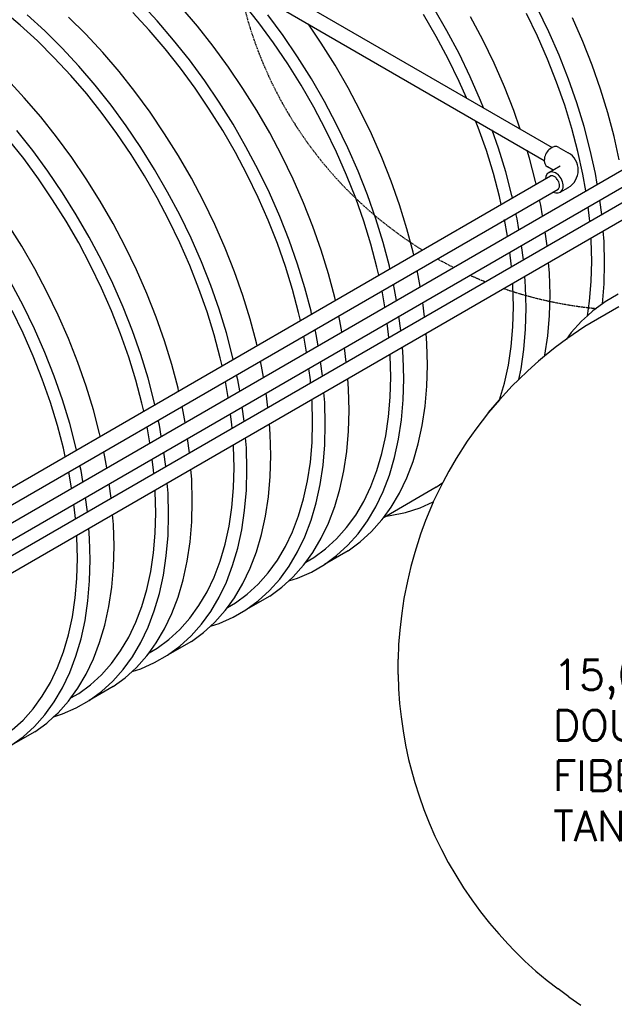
# Model space of a CAD drawing. Extents: x -17300 to -11339, y 1971 to 5059.
# Tile 17 of 81: x -13850 to -13673, y 2734 to 3027. Entities that reach past the tile are written whole.
import ezdxf

# ---------------------------------------------------------------- set-up
doc = ezdxf.new("R2010")
doc.units = 0
doc.header["$MEASUREMENT"] = 0
doc.linetypes.add('DASHED', pattern=[0.75, 0.5, -0.25])
doc.layers.get('0').update_dxf_attribs({"linetype": 'CONTINUOUS'})
for name, color, linetype in [('PIPING-VENT-ISO', 3, 'CONTINUOUS'), ('TANK-SLOPE', 2, 'CONTINUOUS'), ('TEXT', 3, 'CONTINUOUS')]:
    doc.layers.add(name, color=color, linetype=linetype)
doc.styles.add('SIMPLEX', font='simplex')

# ---------------------------------------------------------------- blocks, each defined once
blk = doc.blocks.new('5-6 TANKS')
for p, q in [((-91.31, -4.9), (-93.91, -2.72)), ((-70.92, -4.25), (-73.43, -1.55)), ((-64.95, -5.05), (-67.38, -2.21)), ((-55.8, -4.53), (-58.1, -1.64)), ((-27.8, -5.7), (-29.74, -2.34)), ((-12.64, -5.85), (-14.32, -2.38)), ((-87.68, -5.72), (-90.3, -3.32)), ((-81.56, -6.24), (-84.14, -3.68)), ((-72.14, -5.61), (-74.58, -2.98)), ((-68.48, -7.09), (-70.92, -4.25)), ((-52.19, -6.41), (-54.46, -3.33)), ((-29.38, -6.55), (-31.26, -3.28)), ((-22.45, -7.08), (-24.27, -3.66)), ((-14.31, -6.51), (-15.95, -3.14)), ((-7.57, -7.32), (-9.11, -3.81)), ((-88.75, -7.23), (-91.31, -4.9)), ((-85.1, -8.28), (-87.68, -5.72)), ((-69.76, -8.38), (-72.14, -5.61)), ((-62.59, -8.02), (-64.95, -5.05)), ((-53.6, -7.53), (-55.8, -4.53)), ((-46.5, -7.56), (-48.41, -4.73)), ((-25.99, -9.12), (-27.8, -5.7)), ((-11.1, -9.36), (-12.64, -5.85)), ((-86.25, -9.72), (-88.75, -7.23)), ((-79.05, -8.95), (-81.56, -6.24)), ((-66.12, -10.06), (-68.48, -7.09)), ((-50.03, -9.6), (-52.19, -6.41)), ((-27.62, -9.87), (-29.38, -6.55)), ((-20.77, -10.55), (-22.45, -7.08)), ((-12.82, -9.92), (-14.31, -6.51)), ((-6.17, -10.84), (-7.57, -7.32)), ((-82.59, -10.99), (-85.1, -8.28)), ((-67.47, -11.27), (-69.76, -8.38)), ((-60.33, -11.11), (-62.59, -8.02)), ((-51.5, -10.63), (-53.6, -7.53)), ((-44.44, -10.83), (-46.5, -7.56)), ((-83.8, -12.35), (-86.25, -9.72)), ((-76.61, -11.79), (-79.05, -8.95)), ((-63.86, -13.15), (-66.12, -10.06)), ((-47.98, -12.87), (-50.03, -9.6)), ((-25.98, -13.25), (-27.62, -9.87)), ((-24.31, -12.59), (-25.99, -9.12)), ((-11.46, -13.35), (-12.82, -9.92)), ((-9.71, -12.89), (-11.1, -9.36)), ((-80.15, -13.83), (-82.59, -10.99)), ((-65.27, -14.27), (-67.47, -11.27)), ((-58.16, -14.29), (-60.33, -11.11)), ((-49.5, -13.81), (-51.5, -10.63)), ((-42.51, -14.19), (-44.44, -10.83)), ((-19.23, -14.05), (-20.77, -10.55)), ((-4.93, -14.38), (-6.17, -10.84)), ((-90.72, -15.68), (-93.23, -12.98)), ((-81.43, -15.11), (-83.8, -12.35)), ((-74.26, -14.76), (-76.61, -11.79)), ((-61.7, -16.33), (-63.86, -13.15)), ((-46.04, -16.23), (-47.98, -12.87)), ((-22.77, -16.09), (-24.31, -12.59)), ((-8.46, -16.42), (-9.71, -12.89)), ((-77.79, -16.8), (-80.15, -13.83)), ((-63.17, -17.36), (-65.27, -14.27)), ((-56.11, -17.57), (-58.16, -14.29)), ((-47.62, -17.08), (-49.5, -13.81)), ((-40.7, -17.6), (-42.51, -14.19)), ((-24.9, -15.71), (-25.98, -13.25)), ((-17.84, -17.58), (-19.23, -14.05)), ((-10.25, -16.8), (-11.46, -13.35)), ((-3.84, -17.91), (-4.93, -14.38)), ((-88.28, -18.53), (-90.72, -15.68)), ((-79.14, -18), (-81.43, -15.11)), ((-71.99, -17.84), (-74.26, -14.76)), ((-22.34, -17.19), (-22.77, -16.09)), ((-75.53, -19.88), (-77.79, -16.8)), ((-61.17, -20.55), (-63.17, -17.36)), ((-59.64, -19.61), (-61.7, -16.33)), ((-54.17, -20.92), (-56.11, -17.57)), ((-45.86, -20.4), (-47.62, -17.08)), ((-44.23, -19.64), (-46.04, -16.23)), ((-9.19, -20.23), (-10.25, -16.8)), ((-7.37, -19.96), (-8.46, -16.42)), ((-85.92, -21.49), (-88.28, -18.53)), ((-76.94, -21), (-79.14, -18)), ((-69.83, -21.03), (-71.99, -17.84)), ((-39.02, -21.07), (-40.7, -17.6)), ((-16.87, -20.34), (-17.84, -17.58)), ((-2.91, -21.43), (-3.84, -17.91)), ((-73.37, -23.07), (-75.53, -19.88)), ((-57.71, -22.96), (-59.64, -19.61)), ((-44.23, -23.77), (-45.86, -20.4)), ((-42.55, -23.11), (-44.23, -19.64)), ((-23.13, -20.09), (-23.52, -19.1)), ((-21.92, -23.53), (-23.13, -20.09)), ((-8.29, -23.65), (-9.19, -20.23)), ((-6.45, -23.47), (-7.37, -19.96)), ((-90.81, -24.74), (-93.1, -21.85)), ((-89.46, -23.54), (-91.82, -20.57)), ((-83.66, -24.58), (-85.92, -21.49)), ((-74.83, -24.1), (-76.94, -21)), ((-67.78, -24.3), (-69.83, -21.03)), ((-59.29, -23.81), (-61.17, -20.55)), ((-52.36, -24.34), (-54.17, -20.92)), ((-37.48, -24.57), (-39.02, -21.07)), ((-20.13, -23.16), (-21.06, -20.52)), ((-2.15, -24.91), (-2.91, -21.43)), ((-71.31, -26.35), (-73.37, -23.07)), ((-55.9, -26.38), (-57.71, -22.96)), ((-41.01, -26.61), (-42.55, -23.11)), ((-19.04, -26.69), (-20.13, -23.16)), ((-88.6, -27.74), (-90.81, -24.74)), ((-87.2, -26.62), (-89.46, -23.54)), ((-81.5, -27.76), (-83.66, -24.58)), ((-72.84, -27.29), (-74.83, -24.1)), ((-65.84, -27.66), (-67.78, -24.3)), ((-57.52, -27.13), (-59.29, -23.81)), ((-50.69, -27.8), (-52.36, -24.34)), ((-42.73, -27.18), (-44.23, -23.77)), ((-36.09, -28.1), (-37.48, -24.57)), ((-20.86, -26.97), (-21.92, -23.53)), ((-15.51, -24.65), (-15.85, -23.53)), ((-14.58, -28.16), (-15.51, -24.65)), ((-7.54, -27.03), (-8.29, -23.65)), ((-5.68, -26.95), (-6.45, -23.47)), ((-69.38, -29.7), (-71.31, -26.35)), ((-86.5, -30.84), (-88.6, -27.74)), ((-85.03, -29.81), (-87.2, -26.62)), ((-79.44, -31.04), (-81.5, -27.76)), ((-70.95, -30.55), (-72.84, -27.29)), ((-64.03, -31.07), (-65.84, -27.66)), ((-55.89, -30.51), (-57.52, -27.13)), ((-54.22, -29.84), (-55.9, -26.38)), ((-49.15, -31.31), (-50.69, -27.8)), ((-41.37, -30.61), (-42.73, -27.18)), ((-39.62, -30.14), (-41.01, -26.61)), ((-19.96, -30.38), (-20.86, -26.97)), ((-18.11, -30.21), (-19.04, -26.69)), ((-7.11, -29.53), (-7.54, -27.03)), ((-5.4, -28.54), (-5.68, -26.95)), ((-34.84, -31.63), (-36.09, -28.1)), ((-14.49, -28.55), (-14.58, -28.16)), ((-82.98, -33.08), (-85.03, -29.81)), ((-69.19, -33.87), (-70.95, -30.55)), ((-67.57, -33.11), (-69.38, -29.7)), ((-54.4, -33.91), (-55.89, -30.51)), ((-52.68, -33.35), (-54.22, -29.84)), ((-40.17, -34.04), (-41.37, -30.61)), ((-38.38, -33.67), (-39.62, -30.14)), ((-19.7, -31.55), (-19.96, -30.38)), ((-18.03, -30.59), (-18.11, -30.21)), ((-84.5, -34.02), (-86.5, -30.84)), ((-77.51, -34.39), (-79.44, -31.04)), ((-62.35, -34.54), (-64.03, -31.07)), ((-47.75, -34.83), (-49.15, -31.31)), ((-33.76, -35.16), (-34.84, -31.63)), ((-13.81, -31.64), (-13.99, -30.85)), ((-13.54, -33.24), (-13.81, -31.64)), ((-6.55, -33.65), (-6.77, -31.92)), ((-4.75, -33.03), (-5.02, -30.91)), ((-81.04, -36.43), (-82.98, -33.08)), ((-65.89, -36.58), (-67.57, -33.11)), ((-51.29, -36.87), (-52.68, -33.35)), ((-37.29, -37.2), (-38.38, -33.67)), ((-17.35, -33.69), (-17.52, -32.89)), ((-17.07, -35.28), (-17.35, -33.69)), ((-6.52, -34.05), (-6.55, -33.65)), ((-91.11, -37.78), (-93.16, -34.5)), ((-82.62, -37.28), (-84.5, -34.02)), ((-75.7, -37.81), (-77.51, -34.39)), ((-67.56, -37.24), (-69.19, -33.87)), ((-60.81, -38.04), (-62.35, -34.54)), ((-53.04, -37.34), (-54.4, -33.91)), ((-46.51, -38.37), (-47.75, -34.83)), ((-39.11, -37.47), (-40.17, -34.04)), ((-18.78, -36.26), (-19.21, -33.77)), ((-79.23, -39.85), (-81.04, -36.43)), ((-64.35, -40.08), (-65.89, -36.58)), ((-32.83, -38.67), (-33.76, -35.16)), ((-12.88, -37.73), (-13.15, -35.61)), ((-6.3, -36.86), (-6.32, -36.53)), ((-4.4, -37.05), (-4.52, -35.49)), ((-89.17, -41.13), (-91.11, -37.78)), ((-80.86, -40.61), (-82.62, -37.28)), ((-74.02, -41.28), (-75.7, -37.81)), ((-66.06, -40.65), (-67.56, -37.24)), ((-59.42, -41.57), (-60.81, -38.04)), ((-51.83, -40.78), (-53.04, -37.34)), ((-50.05, -40.41), (-51.29, -36.87)), ((-38.21, -40.89), (-39.11, -37.47)), ((-36.36, -40.71), (-37.29, -37.2)), ((-16.41, -39.77), (-16.68, -37.65)), ((-6.21, -39.99), (-6.3, -36.86)), ((-4.31, -40.27), (-4.4, -37.05)), ((-45.42, -41.89), (-46.51, -38.37)), ((-32.74, -39.09), (-32.83, -38.67)), ((-18.21, -40.39), (-18.43, -38.66)), ((-79.23, -43.98), (-80.86, -40.61)), ((-77.56, -43.32), (-79.23, -39.85)), ((-64.71, -44.08), (-66.06, -40.65)), ((-62.96, -43.61), (-64.35, -40.08)), ((-50.77, -44.21), (-51.83, -40.78)), ((-48.96, -43.94), (-50.05, -40.41)), ((-37.94, -42.09), (-38.21, -40.89)), ((-36.27, -41.13), (-36.36, -40.71)), ((-18.18, -40.79), (-18.21, -40.39)), ((-12.53, -41.75), (-12.65, -40.19)), ((-6.3, -43.01), (-6.21, -39.99)), ((-4.4, -43.38), (-4.31, -40.27)), ((-87.36, -44.55), (-89.17, -41.13)), ((-72.48, -44.78), (-74.02, -41.28)), ((-58.18, -45.1), (-59.42, -41.57)), ((-44.5, -45.4), (-45.42, -41.89)), ((-32.06, -42.14), (-32.23, -41.39)), ((-31.78, -43.77), (-32.06, -42.14)), ((-16.07, -43.79), (-16.19, -42.23)), ((-12.44, -44.96), (-12.53, -41.75)), ((-90.9, -46.59), (-92.71, -43.17)), ((-76.02, -46.82), (-77.56, -43.32)), ((-61.71, -47.14), (-62.96, -43.61)), ((-48.03, -47.45), (-48.96, -43.94)), ((-35.6, -44.19), (-35.77, -43.43)), ((-17.96, -43.6), (-17.99, -43.27)), ((-17.88, -46.72), (-17.96, -43.6)), ((-15.98, -47), (-16.07, -43.79)), ((-6.55, -45.93), (-6.3, -43.01)), ((-4.65, -46.34), (-4.4, -43.38)), ((-85.69, -48.01), (-87.36, -44.55)), ((-77.73, -47.38), (-79.23, -43.98)), ((-71.09, -48.3), (-72.48, -44.78)), ((-63.5, -47.51), (-64.71, -44.08)), ((-57.09, -48.63), (-58.18, -45.1)), ((-49.87, -47.62), (-50.77, -44.21)), ((-44.4, -45.82), (-44.5, -45.4)), ((-37.02, -46.8), (-37.44, -44.4)), ((-35.32, -45.82), (-35.6, -44.19)), ((-12.53, -48.07), (-12.44, -44.96)), ((-2.3, -44.92), (-4.24, -46.03)), ((-89.22, -50.05), (-90.9, -46.59)), ((-74.62, -50.35), (-76.02, -46.82)), ((-31.13, -48.27), (-31.39, -46.15)), ((-17.96, -49.75), (-17.88, -46.72)), ((-2.19, -46.8), (-7.27, -49.73)), ((-6.87, -48.11), (-6.55, -45.93)), ((-4.65, -46.34), (-6.05, -47.36)), ((-4.24, -46.03), (-4.65, -46.34)), ((-90.89, -50.71), (-92.53, -47.34)), ((-84.15, -51.51), (-85.69, -48.01)), ((-76.38, -50.81), (-77.73, -47.38)), ((-69.84, -51.84), (-71.09, -48.3)), ((-62.44, -50.95), (-63.5, -47.51)), ((-60.63, -50.67), (-61.71, -47.14)), ((-49.61, -48.83), (-49.87, -47.62)), ((-47.94, -47.87), (-48.03, -47.45)), ((-43.73, -48.88), (-43.9, -48.13)), ((-34.66, -50.31), (-34.93, -48.19)), ((-16.07, -50.12), (-15.98, -47)), ((-12.79, -51.08), (-12.53, -48.07)), ((-6.87, -48.11), (-7.73, -48.89)), ((-6.05, -47.36), (-6.87, -48.11)), ((-56.16, -52.14), (-57.09, -48.63)), ((-43.45, -50.51), (-43.73, -48.88)), ((-36.47, -50.88), (-36.68, -49.2)), ((-18.21, -52.67), (-17.96, -49.75)), ((-7.27, -49.73), (-9.92, -51.55)), ((-7.73, -48.89), (-9.27, -50.62)), ((-89.4, -54.12), (-90.89, -50.71)), ((-87.68, -53.56), (-89.22, -50.05)), ((-75.17, -54.25), (-76.38, -50.81)), ((-73.38, -53.88), (-74.62, -50.35)), ((-61.54, -54.36), (-62.44, -50.95)), ((-59.7, -54.18), (-60.63, -50.67)), ((-48.69, -53.54), (-49.11, -51.14)), ((-47.27, -50.92), (-47.43, -50.17)), ((-46.98, -52.56), (-47.27, -50.92)), ((-36.43, -51.33), (-36.47, -50.88)), ((-30.78, -52.24), (-30.9, -50.73)), ((-16.32, -53.12), (-16.07, -50.12)), ((-13.22, -53.95), (-12.79, -51.08)), ((-9.27, -50.62), (-9.98, -51.59)), ((-82.75, -55.04), (-84.15, -51.51)), ((-68.76, -55.37), (-69.84, -51.84)), ((-56.07, -52.56), (-56.16, -52.14)), ((-30.7, -55.45), (-30.78, -52.24)), ((-18.63, -55.47), (-18.21, -52.67)), ((-9.98, -51.59), (-11.67, -52.83)), ((-9.92, -51.55), (-9.98, -51.59)), ((-88.04, -57.55), (-89.4, -54.12)), ((-86.29, -57.08), (-87.68, -53.56)), ((-72.29, -57.41), (-73.38, -53.88)), ((-59.61, -54.61), (-59.7, -54.18)), ((-42.79, -55), (-43.06, -52.89)), ((-36.22, -54.09), (-36.24, -53.81)), ((-36.13, -57.21), (-36.22, -54.09)), ((-34.32, -54.28), (-34.43, -52.77)), ((-16.75, -55.99), (-16.32, -53.12)), ((-13.25, -54.11), (-14.16, -54.85)), ((-11.67, -52.83), (-13.25, -54.11)), ((-13.25, -54.11), (-13.22, -53.95)), ((-81.51, -58.57), (-82.75, -55.04)), ((-74.11, -57.68), (-75.17, -54.25)), ((-67.83, -58.88), (-68.76, -55.37)), ((-61.27, -55.57), (-61.54, -54.36)), ((-55.4, -55.62), (-55.56, -54.87)), ((-55.11, -57.25), (-55.4, -55.62)), ((-46.33, -57.05), (-46.6, -54.93)), ((-34.23, -57.49), (-34.32, -54.28)), ((-30.78, -58.56), (-30.7, -55.45)), ((-19.21, -58.14), (-18.63, -55.47)), ((-14.16, -54.85), (-15.77, -56.32)), ((-85.05, -60.62), (-86.29, -57.08)), ((-58.93, -57.66), (-59.1, -56.91)), ((-48.13, -57.62), (-48.35, -55.94)), ((-17.1, -57.58), (-16.75, -55.99)), ((-15.77, -56.32), (-17.1, -57.58)), ((-86.83, -60.99), (-88.04, -57.55)), ((-80.42, -62.1), (-81.51, -58.57)), ((-73.21, -61.1), (-74.11, -57.68)), ((-71.37, -60.92), (-72.29, -57.41)), ((-60.36, -60.28), (-60.77, -57.88)), ((-58.65, -59.29), (-58.93, -57.66)), ((-48.1, -58.07), (-48.13, -57.62)), ((-42.45, -58.97), (-42.57, -57.47)), ((-36.22, -60.23), (-36.13, -57.21)), ((-34.32, -60.6), (-34.23, -57.49)), ((-31.04, -61.56), (-30.78, -58.56)), ((-19.94, -60.61), (-19.21, -58.14)), ((-18.07, -58.51), (-19.94, -60.61)), ((-18.07, -58.51), (-19.94, -60.61)), ((-17.1, -57.58), (-18.07, -58.51)), ((-67.74, -59.3), (-67.83, -58.88)), ((-54.46, -61.74), (-54.73, -59.62)), ((-45.98, -61.02), (-46.1, -59.51)), ((-42.36, -62.18), (-42.45, -58.97)), ((-85.78, -64.42), (-86.83, -60.99)), ((-83.96, -64.14), (-85.05, -60.62)), ((-72.94, -62.31), (-73.21, -61.1)), ((-71.27, -61.34), (-71.37, -60.92)), ((-47.88, -60.82), (-47.9, -60.55)), ((-47.8, -63.94), (-47.88, -60.82)), ((-45.9, -64.23), (-45.98, -61.02)), ((-36.47, -63.15), (-36.22, -60.23)), ((-34.57, -63.6), (-34.32, -60.6)), ((-19.94, -60.61), (-21.61, -62.49)), ((-21.61, -62.49), (-19.94, -60.61)), ((-19.94, -60.61), (-19.94, -60.61)), ((-79.5, -65.61), (-80.42, -62.1)), ((-67.07, -62.35), (-67.23, -61.6)), ((-66.78, -63.99), (-67.07, -62.35)), ((-59.8, -64.35), (-60.01, -62.68)), ((-57.99, -63.79), (-58.26, -61.67)), ((-42.45, -65.29), (-42.36, -62.18)), ((-31.47, -64.43), (-31.04, -61.56)), ((-21.61, -62.49), (-23.5, -64.99)), ((-84.87, -67.83), (-85.78, -64.42)), ((-83.03, -67.65), (-83.96, -64.14)), ((-70.6, -64.39), (-70.77, -63.65)), ((-70.32, -66.03), (-70.6, -64.39)), ((-59.76, -64.81), (-59.8, -64.35)), ((-54.12, -65.71), (-54.23, -64.21)), ((-47.88, -66.97), (-47.8, -63.94)), ((-45.98, -67.33), (-45.9, -64.23)), ((-36.88, -65.95), (-36.47, -63.15)), ((-35, -66.47), (-34.57, -63.6)), ((-32.06, -67.17), (-31.47, -64.43)), ((-79.4, -66.04), (-79.5, -65.61)), ((-72.02, -67.02), (-72.44, -64.61)), ((-54.03, -68.92), (-54.12, -65.71)), ((-42.71, -68.29), (-42.45, -65.29)), ((-23.5, -64.99), (-24.77, -66.74)), ((-66.13, -68.48), (-66.4, -66.36)), ((-59.55, -67.56), (-59.57, -67.29)), ((-57.65, -67.75), (-57.77, -66.25)), ((-48.13, -69.89), (-47.88, -66.97)), ((-46.24, -70.33), (-45.98, -67.33)), ((-37.46, -68.61), (-36.88, -65.95)), ((-35.6, -69.21), (-35, -66.47)), ((-32.83, -69.77), (-32.06, -67.17)), ((-24.77, -66.74), (-26.41, -69.35)), ((-84.61, -69.05), (-84.87, -67.83)), ((-82.94, -68.08), (-83.03, -67.65)), ((-78.73, -69.09), (-78.9, -68.34)), ((-69.66, -70.52), (-69.93, -68.41)), ((-59.47, -70.68), (-59.55, -67.56)), ((-57.57, -70.96), (-57.65, -67.75)), ((-43.13, -71.17), (-42.71, -68.29)), ((-38.21, -71.13), (-37.46, -68.61)), ((-78.45, -70.73), (-78.73, -69.09)), ((-71.47, -71.09), (-71.68, -69.42)), ((-54.12, -72.03), (-54.03, -68.92)), ((-48.55, -72.68), (-48.13, -69.89)), ((-36.36, -71.81), (-35.6, -69.21)), ((-33.76, -72.2), (-32.83, -69.77)), ((-26.41, -69.35), (-27.52, -71.22)), ((-83.69, -73.76), (-84.11, -71.35)), ((-82.27, -71.13), (-82.43, -70.39)), ((-81.98, -72.77), (-82.27, -71.13)), ((-71.43, -71.55), (-71.47, -71.09)), ((-65.78, -72.45), (-65.9, -70.95)), ((-59.55, -73.71), (-59.47, -70.68)), ((-57.65, -74.07), (-57.57, -70.96)), ((-46.67, -73.21), (-46.24, -70.33)), ((-43.73, -73.91), (-43.13, -71.17)), ((-39.11, -73.51), (-38.21, -71.13)), ((-27.52, -71.22), (-28.38, -72.89)), ((-77.79, -75.22), (-78.06, -73.1)), ((-69.32, -74.49), (-69.44, -72.99)), ((-65.7, -75.66), (-65.78, -72.45)), ((-54.37, -75.03), (-54.12, -72.03)), ((-49.13, -75.35), (-48.55, -72.68)), ((-47.27, -75.95), (-46.67, -73.21)), ((-37.29, -74.25), (-36.36, -71.81)), ((-34.84, -74.48), (-33.76, -72.2)), ((-29.38, -73.62), (-28.38, -72.89)), ((-28.38, -72.89), (-28.91, -73.9)), ((-71.22, -74.3), (-71.24, -74.03)), ((-71.13, -77.42), (-71.22, -74.3)), ((-69.23, -77.7), (-69.32, -74.49)), ((-59.8, -76.62), (-59.55, -73.71)), ((-57.91, -77.07), (-57.65, -74.07)), ((-44.5, -76.5), (-43.73, -73.91)), ((-40.17, -75.72), (-39.11, -73.51)), ((-38.38, -76.52), (-37.29, -74.25)), ((-29.38, -73.62), (-36.79, -77.9)), ((-36.09, -76.58), (-34.84, -74.48)), ((-28.91, -73.9), (-29.82, -75.81)), ((-83.13, -77.83), (-83.35, -76.16)), ((-81.33, -77.26), (-81.6, -75.14)), ((-65.78, -78.77), (-65.7, -75.66)), ((-54.8, -77.9), (-54.37, -75.03)), ((-49.87, -77.87), (-49.13, -75.35)), ((-48.03, -78.54), (-47.27, -75.95)), ((-41.37, -77.76), (-40.17, -75.72)), ((-31.79, -76.68), (-29.82, -75.81)), ((-29.84, -75.86), (-30.96, -78.58)), ((-29.82, -75.81), (-29.84, -75.86)), ((-71.22, -80.44), (-71.13, -77.42)), ((-60.22, -79.42), (-59.8, -76.62)), ((-58.34, -79.94), (-57.91, -77.07)), ((-45.42, -78.94), (-44.5, -76.5)), ((-39.62, -78.62), (-38.38, -76.52)), ((-37.23, -78.15), (-36.09, -76.58)), ((-36.23, -77.84), (-33.96, -77.37)), ((-33.96, -77.37), (-31.79, -76.68)), ((-83.1, -78.29), (-83.13, -77.83)), ((-77.45, -79.18), (-77.57, -77.69)), ((-69.32, -80.81), (-69.23, -77.7)), ((-66.04, -81.76), (-65.78, -78.77)), ((-55.4, -80.64), (-54.8, -77.9)), ((-50.77, -80.24), (-49.87, -77.87)), ((-48.96, -80.98), (-48.03, -78.54)), ((-46.51, -81.21), (-45.42, -78.94)), ((-42.73, -79.62), (-41.37, -77.76)), ((-41.01, -80.53), (-39.62, -78.62)), ((-39.02, -80.22), (-37.48, -78.49)), ((-37.48, -78.49), (-37.23, -78.15)), ((-36.79, -77.9), (-37.23, -78.15)), ((-36.79, -77.9), (-36.23, -77.84)), ((-30.96, -78.58), (-31.73, -80.6)), ((-80.99, -81.22), (-81.1, -79.73)), ((-77.36, -82.39), (-77.45, -79.18)), ((-71.47, -83.36), (-71.22, -80.44)), ((-60.8, -82.08), (-60.22, -79.42)), ((-58.93, -82.68), (-58.34, -79.94)), ((-51.83, -82.45), (-50.77, -80.24)), ((-44.23, -81.3), (-42.73, -79.62)), ((-42.55, -82.26), (-41.01, -80.53)), ((-40.7, -81.75), (-39.02, -80.22)), ((-82.88, -81.03), (-82.9, -80.77)), ((-82.8, -84.15), (-82.88, -81.03)), ((-80.9, -84.43), (-80.99, -81.22)), ((-69.58, -83.81), (-69.32, -80.81)), ((-66.47, -84.64), (-66.04, -81.76)), ((-56.16, -83.24), (-55.4, -80.64)), ((-50.05, -83.25), (-48.96, -80.98)), ((-47.75, -83.31), (-46.51, -81.21)), ((-45.86, -82.79), (-44.23, -81.3)), ((-42.51, -83.07), (-40.7, -81.75)), ((-31.73, -80.6), (-32.58, -83.34)), ((-77.45, -85.5), (-77.36, -82.39)), ((-71.88, -86.15), (-71.47, -83.36)), ((-61.54, -84.61), (-60.8, -82.08)), ((-59.7, -85.28), (-58.93, -82.68)), ((-57.09, -85.68), (-56.16, -83.24)), ((-53.04, -84.49), (-51.83, -82.45)), ((-51.29, -85.35), (-50.05, -83.25)), ((-48.81, -84.76), (-47.75, -83.31)), ((-47.62, -84.08), (-45.86, -82.79)), ((-42.51, -83.07), (-46.04, -85.11)), ((-44.23, -83.79), (-42.55, -82.26)), ((-32.58, -83.34), (-33.19, -85.39)), ((-82.88, -87.18), (-82.8, -84.15)), ((-80.99, -87.54), (-80.9, -84.43)), ((-70, -86.68), (-69.58, -83.81)), ((-67.07, -87.38), (-66.47, -84.64)), ((-62.44, -86.98), (-61.54, -84.61)), ((-54.4, -86.36), (-53.04, -84.49)), ((-49.15, -85.23), (-48.81, -84.76)), ((-48.81, -84.76), (-47.62, -84.08)), ((-46.04, -85.11), (-44.23, -83.79)), ((-77.71, -88.5), (-77.45, -85.5)), ((-72.46, -88.82), (-71.88, -86.15)), ((-60.63, -87.72), (-59.7, -85.28)), ((-58.18, -87.95), (-57.09, -85.68)), ((-55.89, -88.04), (-54.4, -86.36)), ((-52.68, -87.27), (-51.29, -85.35)), ((-50.69, -86.95), (-49.15, -85.23)), ((-50.03, -87.14), (-47.98, -86.23)), ((-47.98, -86.23), (-46.04, -85.11)), ((-33.19, -85.39), (-33.66, -87.57)), ((-83.13, -90.09), (-82.88, -87.18)), ((-81.24, -90.54), (-80.99, -87.54)), ((-70.6, -89.42), (-70, -86.68)), ((-67.83, -89.97), (-67.07, -87.38)), ((-63.5, -89.19), (-62.44, -86.98)), ((-61.71, -89.99), (-60.63, -87.72)), ((-54.22, -89), (-52.68, -87.27)), ((-52.36, -88.48), (-51.34, -87.55)), ((-51.34, -87.55), (-50.69, -86.95)), ((-51.34, -87.55), (-50.03, -87.14)), ((-33.66, -87.57), (-34.21, -90.17)), ((-78.14, -91.37), (-77.71, -88.5)), ((-73.21, -91.34), (-72.46, -88.82)), ((-64.71, -91.23), (-63.5, -89.19)), ((-59.42, -90.05), (-58.18, -87.95)), ((-57.52, -89.52), (-55.89, -88.04)), ((-55.9, -90.52), (-54.22, -89)), ((-54.17, -89.81), (-52.36, -88.48)), ((-83.55, -92.89), (-83.13, -90.09)), ((-81.67, -93.42), (-81.24, -90.54)), ((-71.37, -92.01), (-70.6, -89.42)), ((-68.76, -92.41), (-67.83, -89.97)), ((-62.96, -92.09), (-61.71, -89.99)), ((-60.48, -91.5), (-59.42, -90.05)), ((-59.29, -90.81), (-57.52, -89.52)), ((-54.17, -89.81), (-57.71, -91.85)), ((-57.71, -91.85), (-55.9, -90.52)), ((-34.21, -90.17), (-34.53, -92.33)), ((-78.73, -94.12), (-78.14, -91.37)), ((-74.11, -93.71), (-73.21, -91.34)), ((-72.29, -94.45), (-71.37, -92.01)), ((-66.06, -93.09), (-64.71, -91.23)), ((-64.35, -94.01), (-62.96, -92.09)), ((-62.35, -93.69), (-60.81, -91.96)), ((-60.81, -91.96), (-60.48, -91.5)), ((-60.48, -91.5), (-59.29, -90.81)), ((-59.64, -92.97), (-57.71, -91.85)), ((-84.13, -95.55), (-83.55, -92.89)), ((-82.27, -96.16), (-81.67, -93.42)), ((-75.17, -95.92), (-74.11, -93.71)), ((-69.84, -94.69), (-68.76, -92.41)), ((-67.56, -94.77), (-66.06, -93.09)), ((-63.01, -94.29), (-62.35, -93.69)), ((-61.7, -93.87), (-59.64, -92.97)), ((-34.53, -92.33), (-34.81, -94.86)), ((-79.5, -96.71), (-78.73, -94.12)), ((-73.38, -96.73), (-72.29, -94.45)), ((-71.09, -96.78), (-69.84, -94.69)), ((-69.19, -96.26), (-67.56, -94.77)), ((-65.89, -95.73), (-64.35, -94.01)), ((-64.03, -95.22), (-63.01, -94.29)), ((-63.01, -94.29), (-61.7, -93.87)), ((-34.81, -94.86), (-34.99, -96.99)), ((-84.87, -98.08), (-84.13, -95.55)), ((-83.03, -98.75), (-82.27, -96.16)), ((-76.38, -97.97), (-75.17, -95.92)), ((-70.95, -97.55), (-69.19, -96.26)), ((-65.84, -96.55), (-69.38, -98.59)), ((-67.57, -97.26), (-65.89, -95.73)), ((-65.84, -96.55), (-64.03, -95.22)), ((-85.78, -100.45), (-84.87, -98.08)), ((-80.42, -99.15), (-79.5, -96.71)), ((-77.73, -99.83), (-76.38, -97.97)), ((-74.62, -98.83), (-73.38, -96.73)), ((-72.14, -98.24), (-71.09, -96.78)), ((-72.14, -98.24), (-70.95, -97.55)), ((-69.38, -98.59), (-67.57, -97.26)), ((-34.99, -96.99), (-35.05, -99.2)), ((-83.96, -101.19), (-83.03, -98.75)), ((-81.51, -101.42), (-80.42, -99.15)), ((-76.02, -100.74), (-74.62, -98.83)), ((-74.02, -100.43), (-72.48, -98.7)), ((-72.48, -98.7), (-72.14, -98.24)), ((-71.31, -99.7), (-69.38, -98.59)), ((-35.06, -101.48), (-35.05, -99.2)), ((-86.83, -102.66), (-85.78, -100.45)), ((-79.23, -101.51), (-77.73, -99.83)), ((-77.56, -102.47), (-76.02, -100.74)), ((-75.7, -101.96), (-74.68, -101.03)), ((-74.68, -101.03), (-74.02, -100.43)), ((-74.68, -101.03), (-73.37, -100.61)), ((-73.37, -100.61), (-71.31, -99.7)), ((-85.05, -103.46), (-83.96, -101.19)), ((-82.75, -103.52), (-81.51, -101.42)), ((-80.86, -103), (-79.23, -101.51)), ((-79.23, -104), (-77.56, -102.47)), ((-77.51, -103.28), (-75.7, -101.96)), ((-35.06, -101.48), (-35, -103.61)), ((-88.04, -104.7), (-86.83, -102.66)), ((-86.29, -105.56), (-85.05, -103.46)), ((-83.81, -104.97), (-82.75, -103.52)), ((-82.62, -104.29), (-80.86, -103)), ((-77.51, -103.28), (-81.04, -105.32)), ((-35, -103.61), (-34.83, -105.81)), ((-89.4, -106.57), (-88.04, -104.7)), ((-85.69, -107.16), (-84.15, -105.44)), ((-84.15, -105.44), (-83.81, -104.97)), ((-83.81, -104.97), (-82.62, -104.29)), ((-82.98, -106.44), (-81.04, -105.32)), ((-81.04, -105.32), (-79.23, -104)), ((-90.89, -108.25), (-89.4, -106.57)), ((-87.68, -107.48), (-86.29, -105.56)), ((-85.03, -107.35), (-82.98, -106.44)), ((-34.83, -105.81), (-34.59, -107.77)), ((-92.53, -109.73), (-90.89, -108.25)), ((-89.22, -109.2), (-87.68, -107.48)), ((-87.36, -108.69), (-86.35, -107.76)), ((-86.35, -107.76), (-85.69, -107.16)), ((-86.35, -107.76), (-85.03, -107.35)), ((-34.59, -107.77), (-34.33, -109.85)), ((-90.9, -110.73), (-89.22, -109.2)), ((-89.17, -110.02), (-87.36, -108.69)), ((-34.33, -109.85), (-33.96, -111.97)), ((-89.17, -110.02), (-92.71, -112.06)), ((-92.71, -112.06), (-90.9, -110.73)), ((-33.96, -111.97), (-33.49, -114.13)), ((-33.49, -114.13), (-32.91, -116.3)), ((-32.91, -116.3), (-32.56, -117.52)), ((-32.56, -117.52), (-31.94, -119.53)), ((-31.94, -119.53), (-31.23, -121.54)), ((-31.23, -121.54), (-30.44, -123.54)), ((-30.44, -123.54), (-29.57, -125.53)), ((-29.57, -125.53), (-28.61, -127.5)), ((-28.61, -127.5), (-27.59, -129.44)), ((-27.59, -129.44), (-26.49, -131.34)), ((-26.49, -131.34), (-25.32, -133.21)), ((-25.32, -133.21), (-24.09, -135.02)), ((-24.09, -135.02), (-22.8, -136.77)), ((-22.8, -136.77), (-21.47, -138.46)), ((-21.47, -138.46), (-20.08, -140.07)), ((-20.08, -140.07), (-18.65, -141.61)), ((-17.77, -142.53), (-18.65, -141.61)), ((-17.77, -142.53), (-16.17, -144.11)), ((-16.17, -144.11), (-14.55, -145.6)), ((-14.55, -145.6), (-12.89, -146.98)), ((-12.89, -146.98), (-11.22, -148.25)), ((-9.65, -149.43), (-11.22, -148.25)), ((-9.65, -149.43), (-7.83, -150.68))]:
    blk.add_line(p, q)
at = {"linetype": 'DASHED', "ltscale": 0.25}
for start, end in [(190.9573, 238.2691), (240.7377, 243.3213), (245.9322, 248.2927), (251.0846, 264.5686)]:
    blk.add_arc((0.08, 12.64), 59.93, start, end, dxfattribs=at)

msp = doc.modelspace()

# ---------------------------------------------------------------- linework, layer by layer
at = {"layer": 'PIPING-VENT-ISO'}
for p, q in [((-13830.23, 3069.46, 0), (-13691.35, 2989.27, 0)), ((-13830.22, 3064.26, 0), (-13693.7, 2985.43, 0)), ((-14339.28, 2596.34, 0), (-13602.38, 3021.97, 0)), ((-14339.28, 2591.15, 0), (-13602.38, 3016.78, 0)), ((-14336.81, 2588.03, 0), (-13602.38, 3012.24, 0)), ((-14332.31, 2585.44, 0), (-13602.38, 3007.05, 0)), ((-13689.35, 2989.32, 0), (-13686.57, 2987.71, 0)), ((-13691.06, 2982.51, 0), (-13692.74, 2983.48, 0)), ((-13688.91, 2983.76, 0), (-13692.37, 2981.77, 0)), ((-14334.97, 2609.31, 0), (-13691.81, 2980.8, 0)), ((-14339.29, 2601.63), (-13689.54, 2976.92)), ((-13686.58, 2977.32, 0), (-13689.01, 2975.93, 0))]:
    msp.add_line(p, q, dxfattribs=at)
msp.add_arc((-13689.57, 2982.52, 0), 5.99, 299.8643, 60, dxfattribs=at)
for centre, major_axis, ratio, start_param, end_param in [((-13691.04, 2986.4, 0), (1.69, 2.92), 0.701231, 0, 3.141593), ((-13690.69, 2978.85, 0), (-1.68, 2.92), 0.701231, 2.301984, 7.125712), ((-13690.69, 2978.85, 0), (-1.68, 2.92), 0.70123, 2.301984, 7.125712)]:
    msp.add_ellipse(centre, major_axis=major_axis, ratio=ratio, start_param=start_param, end_param=end_param, dxfattribs=at)
msp.add_open_spline([(-13689.57, 2976.9, 0), (-13689.56, 2976.91, 0), (-13689.55, 2976.92, 0), (-13689.47, 2976.97, 0), (-13689.4, 2977.04, 0), (-13689.28, 2977.25, 0), (-13689.22, 2977.4, 0), (-13689.16, 2977.78, 0), (-13689.16, 2978, 0), (-13689.22, 2978.49, 0), (-13689.29, 2978.76, 0), (-13689.54, 2979.38, 0), (-13689.75, 2979.72, 0), (-13690.24, 2980.3, 0), (-13690.52, 2980.53, 0), (-13691, 2980.79, 0), (-13691.19, 2980.85, 0), (-13691.5, 2980.89, 0), (-13691.62, 2980.87, 0), (-13691.75, 2980.83, 0), (-13691.78, 2980.82, 0), (-13691.81, 2980.8, 0)], degree=3, knots=[3.141703, 3.141703, 3.141703, 3.141703, 3.19304, 3.19304, 3.524014, 3.524014, 3.854988, 3.854988, 4.185962, 4.185962, 4.516936, 4.516936, 4.972597, 4.972597, 5.428259, 5.428259, 5.788512, 5.788512, 6.148765, 6.148765, 6.283185, 6.283185, 6.283185, 6.283185], dxfattribs=at)

# ---------------------------------------------------------------- block references
at = {"layer": 'TANK-SLOPE', "xscale": 2, "yscale": 2, "zscale": 2}
msp.add_blockref('5-6 TANKS', (-13667.09, 3035.43, 0), dxfattribs=at)

# ---------------------------------------------------------------- texts
at = {"layer": 'TEXT', "insert": (-13691.06, 2836.89, 0), "char_height": 9, "width": 134.9173, "attachment_point": 1, "style": 'SIMPLEX'}
msp.add_mtext('15,000 GALLON DOUBLE WALL FIBERGLASS U.G. TANK', dxfattribs=at)

doc.saveas('drawing.dxf')
